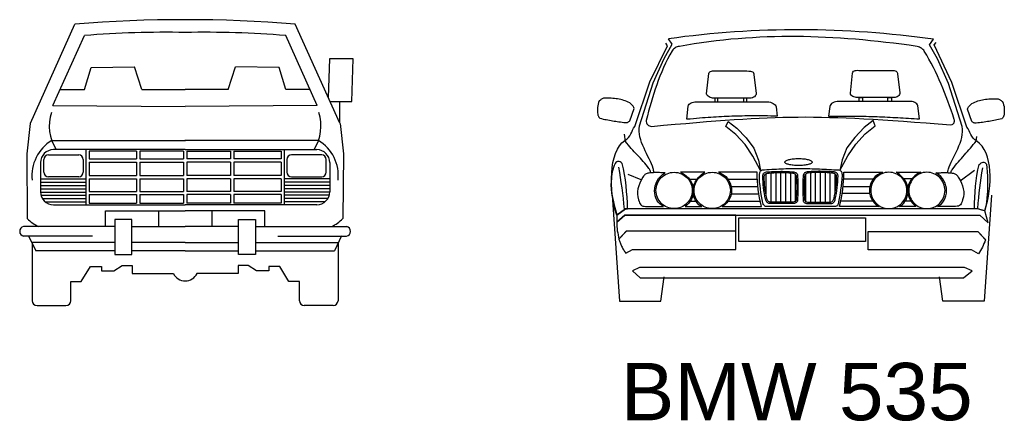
# Model space of a CAD drawing. Header units: millimetres. Extents: x 76.8 to 121.6, y 120.5 to 134.5.
# Tile 4 of 15: x 76.8 to 82, y 130 to 132.1. Entities that reach past the tile are written whole.
import ezdxf

# ---------------------------------------------------------------- set-up
doc = ezdxf.new("R2010")
doc.units = ezdxf.units.MM
doc.layers.add('7', color=7, linetype='Continuous')

msp = doc.modelspace()

# ---------------------------------------------------------------- linework, layer by layer
for p, q in [((76.8941, 131.5781), (77.1266, 132.0948)), ((78.5116, 131.5781), (78.2791, 132.0948)), ((77.0116, 131.6697), (77.1762, 132.0355)), ((78.3941, 131.6697), (78.2295, 132.0355)), ((78.458, 131.9145), (78.4513, 131.712)), ((78.5818, 131.9145), (78.458, 131.9145)), ((78.5752, 131.6915), (78.5818, 131.9145)), ((77.1767, 131.7533), (77.2116, 131.8687)), ((77.2116, 131.8687), (77.4388, 131.8722)), ((77.4772, 131.7533), (77.4388, 131.8722)), ((77.9285, 131.7533), (77.9669, 131.8722)), ((78.1941, 131.8687), (77.9669, 131.8722)), ((78.229, 131.7533), (78.1941, 131.8687)), ((77.0493, 131.7533), (77.1767, 131.7533)), ((77.4772, 131.7533), (77.7029, 131.7533)), ((77.9285, 131.7533), (77.7029, 131.7533)), ((78.3565, 131.7533), (78.229, 131.7533)), ((77.0116, 131.6697), (77.7029, 131.6643)), ((78.3941, 131.6697), (77.7029, 131.6643)), ((78.4605, 131.6915), (78.5752, 131.6915)), ((78.5116, 131.5781), (78.5116, 131.6915)), ((76.8928, 131.5762), (76.875, 131.4167)), ((78.5129, 131.5762), (78.5307, 131.4167)), ((77.0057, 131.4868), (77.7043, 131.4868)), ((78.4, 131.4868), (77.7014, 131.4868)), ((76.875, 131.4167), (76.8777, 131.0786)), ((76.9886, 131.4118), (77.1463, 131.4118)), ((77.7029, 131.4392), (77.0145, 131.4392)), ((77.1841, 131.4392), (77.1841, 131.151)), ((77.4489, 131.4306), (77.2012, 131.4306)), ((77.2012, 131.4306), (77.2012, 131.3911)), ((77.4489, 131.4306), (77.4489, 131.3911)), ((77.6943, 131.4306), (77.466, 131.4306)), ((77.466, 131.4306), (77.466, 131.3911)), ((77.6943, 131.4306), (77.6943, 131.3911)), ((77.7029, 131.4392), (78.3912, 131.4392)), ((77.7114, 131.4306), (77.7114, 131.3911)), ((77.7114, 131.4306), (77.9397, 131.4306)), ((77.9397, 131.4306), (77.9397, 131.3911)), ((77.9568, 131.4306), (77.9568, 131.3911)), ((77.9568, 131.4306), (78.2045, 131.4306)), ((78.2045, 131.4306), (78.2045, 131.3911)), ((78.2216, 131.4392), (78.2216, 131.151)), ((78.4171, 131.4118), (78.2594, 131.4118)), ((78.5307, 131.4167), (78.528, 131.0786)), ((76.9466, 131.3713), (76.9466, 131.2189)), ((76.9646, 131.3219), (76.9646, 131.3878)), ((77.1703, 131.3878), (77.1703, 131.3219)), ((77.2012, 131.3911), (77.4489, 131.3911)), ((77.2012, 131.374), (77.4489, 131.374)), ((77.2012, 131.374), (77.2012, 131.3036)), ((77.4489, 131.374), (77.4489, 131.3036)), ((77.466, 131.3911), (77.6943, 131.3911)), ((77.466, 131.374), (77.6943, 131.374)), ((77.466, 131.374), (77.466, 131.3036)), ((77.6943, 131.374), (77.6943, 131.3036)), ((77.9397, 131.3911), (77.7114, 131.3911)), ((77.9397, 131.374), (77.7114, 131.374)), ((77.7114, 131.374), (77.7114, 131.3036)), ((77.9397, 131.374), (77.9397, 131.3036)), ((78.2045, 131.3911), (77.9568, 131.3911)), ((78.2045, 131.374), (77.9568, 131.374)), ((77.9568, 131.374), (77.9568, 131.3036)), ((78.2045, 131.374), (78.2045, 131.3036)), ((78.2354, 131.3878), (78.2354, 131.3219)), ((78.4411, 131.3219), (78.4411, 131.3878)), ((78.4591, 131.3713), (78.4591, 131.2189)), ((77.1463, 131.298), (76.9886, 131.298)), ((77.2012, 131.3036), (77.4489, 131.3036)), ((77.466, 131.3036), (77.6943, 131.3036)), ((77.9397, 131.3036), (77.7114, 131.3036)), ((78.2045, 131.3036), (77.9568, 131.3036)), ((78.2594, 131.298), (78.4171, 131.298)), ((76.9467, 131.286), (77.1842, 131.286)), ((76.9467, 131.2689), (77.1842, 131.2689)), ((76.9467, 131.2518), (77.1842, 131.2518)), ((77.2012, 131.2865), (77.2012, 131.2213)), ((77.2012, 131.2865), (77.4489, 131.2865)), ((77.4489, 131.2865), (77.4489, 131.2213)), ((77.466, 131.2865), (77.6943, 131.2865)), ((77.466, 131.2865), (77.466, 131.2213)), ((77.6943, 131.2865), (77.6943, 131.2213)), ((77.7114, 131.2865), (77.7114, 131.2213)), ((77.9397, 131.2865), (77.7114, 131.2865)), ((77.9397, 131.2865), (77.9397, 131.2213)), ((78.2045, 131.2865), (77.9568, 131.2865)), ((77.9568, 131.2865), (77.9568, 131.2213)), ((78.2045, 131.2865), (78.2045, 131.2213)), ((78.459, 131.286), (78.2215, 131.286)), ((78.459, 131.2689), (78.2215, 131.2689)), ((78.459, 131.2518), (78.2215, 131.2518)), ((76.9467, 131.2347), (77.1842, 131.2347)), ((76.9467, 131.2176), (77.1842, 131.2176)), ((76.9492, 131.2005), (77.1842, 131.2005)), ((77.2012, 131.2213), (77.4489, 131.2213)), ((77.2012, 131.2042), (77.2012, 131.1596)), ((77.2012, 131.2042), (77.4489, 131.2042)), ((77.4489, 131.2042), (77.4489, 131.1596)), ((77.466, 131.2213), (77.6943, 131.2213)), ((77.466, 131.2042), (77.6943, 131.2042)), ((77.466, 131.2042), (77.466, 131.1596)), ((77.6943, 131.2042), (77.6943, 131.1596)), ((77.9397, 131.2213), (77.7114, 131.2213)), ((77.7114, 131.2042), (77.7114, 131.1596)), ((77.9397, 131.2042), (77.7114, 131.2042)), ((77.9397, 131.2042), (77.9397, 131.1596)), ((78.2045, 131.2213), (77.9568, 131.2213)), ((78.2045, 131.2042), (77.9568, 131.2042)), ((77.9568, 131.2042), (77.9568, 131.1596)), ((78.2045, 131.2042), (78.2045, 131.1596)), ((78.459, 131.2347), (78.2215, 131.2347)), ((78.459, 131.2176), (78.2215, 131.2176)), ((78.4566, 131.2005), (78.2215, 131.2005)), ((76.9567, 131.1833), (77.1842, 131.1833)), ((76.9716, 131.1662), (77.1842, 131.1662)), ((77.0145, 131.151), (77.7029, 131.151)), ((77.2012, 131.1596), (77.4489, 131.1596)), ((77.466, 131.1596), (77.6943, 131.1596)), ((78.3912, 131.151), (77.7029, 131.151)), ((77.9397, 131.1596), (77.7114, 131.1596)), ((78.2045, 131.1596), (77.9568, 131.1596)), ((78.4491, 131.1833), (78.2215, 131.1833)), ((78.4341, 131.1662), (78.2215, 131.1662)), ((77.286, 131.1201), (77.7026, 131.1201)), ((77.286, 131.0372), (77.286, 131.1201)), ((77.5637, 131.1201), (77.5637, 131.0372)), ((78.1197, 131.1201), (77.7032, 131.1201)), ((77.842, 131.1201), (77.842, 131.0372)), ((78.1197, 131.0372), (78.1197, 131.1201)), ((77.4236, 131.0734), (77.3348, 131.0734)), ((77.3348, 131.0734), (77.3348, 130.8909)), ((77.4236, 130.8909), (77.4236, 131.0734)), ((77.9822, 130.8909), (77.9822, 131.0734)), ((77.9822, 131.0734), (78.0709, 131.0734)), ((78.0709, 131.0734), (78.0709, 130.8909)), ((77.3348, 131.0372), (76.8576, 131.0372)), ((77.2182, 130.9872), (76.8582, 130.9872)), ((76.8847, 130.9881), (76.9224, 130.9111)), ((77.4236, 131.0372), (77.7029, 131.0372)), ((77.9822, 131.0372), (77.7029, 131.0372)), ((78.0709, 131.0372), (78.5481, 131.0372)), ((78.1875, 130.9872), (78.5476, 130.9872)), ((78.521, 130.9881), (78.4833, 130.9111)), ((76.9032, 130.9547), (76.9032, 130.6495)), ((77.3348, 130.9542), (76.9038, 130.9542)), ((77.7029, 130.9542), (77.4236, 130.9542)), ((77.7029, 130.9542), (77.9822, 130.9542)), ((78.0709, 130.9542), (78.5019, 130.9542)), ((78.5025, 130.9547), (78.5025, 130.6495)), ((77.3348, 130.9111), (76.9224, 130.9111)), ((77.3348, 130.8909), (77.4236, 130.8909)), ((77.7029, 130.9111), (77.4236, 130.9111)), ((77.7029, 130.9111), (77.9822, 130.9111)), ((78.0709, 130.8909), (77.9822, 130.8909)), ((78.0709, 130.9111), (78.4833, 130.9111)), ((77.3296, 130.8056), (77.3732, 130.8331)), ((77.3732, 130.8331), (77.4259, 130.8331)), ((77.4259, 130.8331), (77.4259, 130.7918)), ((78.0325, 130.8331), (77.9798, 130.8331)), ((77.9798, 130.8331), (77.9798, 130.7918)), ((78.0761, 130.8056), (78.0325, 130.8331)), ((77.16, 130.7505), (77.2081, 130.8285)), ((77.2081, 130.8285), (77.2654, 130.8285)), ((77.2654, 130.8285), (77.2654, 130.8056)), ((77.2654, 130.8056), (77.3296, 130.8056)), ((77.4259, 130.7918), (77.6413, 130.7918)), ((77.9798, 130.7918), (77.7644, 130.7918)), ((78.1403, 130.8056), (78.0761, 130.8056)), ((78.1976, 130.8285), (78.1403, 130.8285)), ((78.1403, 130.8285), (78.1403, 130.8056)), ((78.2457, 130.7505), (78.1976, 130.8285)), ((77.105, 130.7505), (77.16, 130.7505)), ((77.105, 130.6495), (77.105, 130.7505)), ((78.3007, 130.7505), (78.2457, 130.7505)), ((78.3007, 130.6495), (78.3007, 130.7505)), ((76.9284, 130.6243), (77.0798, 130.6243)), ((78.4773, 130.6243), (78.3259, 130.6243))]:
    msp.add_line(p, q)
for centre, radius, start, end in [((77.7029, 125.0886), 7.0299, 85.29798, 94.70202), ((77.6042, 126.7414), 5.3113, 88.9354, 94.6218), ((77.8015, 126.7414), 5.3113, 85.3782, 91.0646), ((77.2174, 131.5629), 0.225, 161.6686, 212.8301), ((78.1883, 131.5629), 0.225, 327.1699, 18.3314), ((77.1163, 131.3028), 0.2147, 121.0033, 186.0964), ((78.2894, 131.3028), 0.2147, 353.9036, 58.9967), ((77.0145, 131.3713), 0.0679, 90, 180), ((76.9886, 131.3878), 0.024, 90, 180), ((77.1463, 131.3878), 0.024, 0, 90), ((78.2594, 131.3878), 0.024, 90, 180), ((78.3912, 131.3713), 0.0679, 0, 90), ((78.4171, 131.3878), 0.024, 0, 90), ((76.9886, 131.3219), 0.024, 180, 270), ((77.1463, 131.3219), 0.024, 270, 0), ((78.2594, 131.3219), 0.024, 180, 270), ((78.4171, 131.3219), 0.024, 270, 0), ((77.0145, 131.2189), 0.0679, 180, 270), ((78.3912, 131.2189), 0.0679, 270, 0), ((77.0376, 131.2439), 0.23, 225.9545, 244.0307), ((78.3681, 131.2439), 0.23, 295.9693, 314.0455), ((76.8634, 131.0122), 0.0256, 102.9629, 258.2571), ((78.5423, 131.0122), 0.0256, 281.7429, 77.0371), ((77.7033, 130.8216), 0.0688, 205.6947, 334.3053), ((76.9284, 130.6495), 0.0251, 180, 270), ((77.0798, 130.6495), 0.0251, 270, 0), ((78.3259, 130.6495), 0.0251, 180, 270), ((78.4773, 130.6495), 0.0251, 270, 0)]:
    msp.add_arc(centre, radius, start, end)
at = {"layer": '7', "linetype": 'Continuous'}
for points in [[(80.1534, 131.3183), (80.1534, 131.3242), (80.153, 131.3297), (80.1523, 131.3352), (80.1506, 131.341), (80.1468, 131.3527), (80.142, 131.3647), (80.1365, 131.3774), (80.13, 131.3908), (80.1231, 131.4042), (80.1162, 131.4183), (80.1094, 131.4324), (80.1025, 131.4468), (80.096, 131.4613), (80.0901, 131.476), (80.0853, 131.4908), (80.0812, 131.5056), (80.0785, 131.5204), (80.0771, 131.5348), (80.0778, 131.5489), (80.0798, 131.563), (80.1506, 131.7881), (80.2073, 131.9163), (80.2499, 131.9901), (80.2303, 132.0187)], [(80.1135, 131.5919), (80.1135, 131.5857), (80.1149, 131.5798), (80.1176, 131.5747), (80.1214, 131.5699), (80.1262, 131.5661), (80.1314, 131.563), (80.1365, 131.5613), (80.142, 131.5606), (80.2049, 131.5664), (80.2647, 131.5716), (80.3217, 131.5767), (80.3764, 131.5812), (80.4286, 131.5857), (80.4788, 131.5895), (80.5269, 131.5932), (80.5736, 131.5963), (80.6186, 131.5994), (80.6623, 131.6018), (80.7049, 131.6042), (80.7465, 131.6059), (80.7877, 131.6073), (80.8282, 131.6087), (80.8685, 131.6094), (80.9087, 131.6097), (80.9489, 131.6101), (80.9897, 131.6097), (81.031, 131.609), (81.0729, 131.608), (81.1155, 131.6066), (81.1595, 131.6053), (81.2049, 131.6032), (81.2519, 131.6008), (81.3007, 131.598), (81.3512, 131.5949), (81.4042, 131.5915), (81.4591, 131.5877), (81.5169, 131.5836), (81.5774, 131.5791), (81.6409, 131.5743), (81.7076, 131.5692), (81.7134, 131.5705), (81.7179, 131.573), (81.7213, 131.5757), (81.7237, 131.5791), (81.7251, 131.5833), (81.7258, 131.5877), (81.7255, 131.5925), (81.7248, 131.5977), (81.7169, 131.6217), (81.7086, 131.6451), (81.7004, 131.6685), (81.6918, 131.6919), (81.6832, 131.7145), (81.6746, 131.7372), (81.6653, 131.7599), (81.6561, 131.7819), (81.6464, 131.8042), (81.6365, 131.8259), (81.6261, 131.8475), (81.6155, 131.8692), (81.6045, 131.8905), (81.5928, 131.9118), (81.5808, 131.9327), (81.5684, 131.9537), (81.565, 131.9585), (81.5612, 131.9626), (81.5574, 131.9664), (81.553, 131.9695), (81.5481, 131.9723), (81.543, 131.9747), (81.5375, 131.9771), (81.5313, 131.9791), (81.4897, 131.985), (81.4488, 131.9905), (81.4079, 131.9953), (81.3674, 132.0001), (81.3272, 132.0046), (81.287, 132.0087), (81.2475, 132.0125), (81.208, 132.0159), (81.1688, 132.019), (81.1296, 132.0217), (81.0908, 132.0241), (81.0519, 132.0262), (81.0135, 132.0279), (80.975, 132.029), (80.9368, 132.03), (80.8987, 132.0303), (80.8606, 132.0303), (80.8224, 132.03), (80.7843, 132.0293), (80.7465, 132.0283), (80.7083, 132.0265), (80.6705, 132.0245), (80.6324, 132.0221), (80.5946, 132.019), (80.5564, 132.0159), (80.5183, 132.0121), (80.4802, 132.0077), (80.442, 132.0028), (80.4035, 131.9977), (80.365, 131.9918), (80.3262, 131.9857), (80.2874, 131.9791), (80.2812, 131.9788), (80.2757, 131.9771), (80.2702, 131.975), (80.2657, 131.9719), (80.2613, 131.9685), (80.2571, 131.9647), (80.2537, 131.9606), (80.2503, 131.9565), (80.2379, 131.9345), (80.2262, 131.9125), (80.2152, 131.8905), (80.2049, 131.8681), (80.1953, 131.8458), (80.186, 131.8235), (80.1774, 131.8011), (80.1692, 131.7784), (80.1613, 131.7558), (80.1537, 131.7328), (80.1468, 131.7097), (80.1396, 131.6864), (80.1331, 131.663), (80.1266, 131.6396), (80.12, 131.6159), (80.1135, 131.5919)], [(79.9599, 131.0967), (80.0053, 131.1307), (80.0166, 131.1307), (80.0156, 131.1606), (80.0138, 131.1908), (80.0118, 131.2211), (80.0087, 131.251), (80.0053, 131.2809), (80.0004, 131.3101), (79.9949, 131.3389), (79.9881, 131.3671), (79.9829, 131.3716), (79.9781, 131.375), (79.9733, 131.3771), (79.9688, 131.3778), (79.9644, 131.3771), (79.9599, 131.375), (79.9558, 131.3716), (79.9517, 131.3671), (79.9465, 131.3565), (79.9424, 131.3455), (79.9389, 131.3345), (79.9362, 131.3235), (79.9341, 131.3118), (79.9324, 131.2994), (79.9317, 131.2867), (79.9314, 131.2733), (79.9297, 131.2541), (79.9303, 131.2334), (79.9331, 131.2118), (79.9372, 131.1891), (79.9424, 131.1661), (79.9482, 131.1427), (79.9544, 131.1194), (79.9599, 131.0967), (79.9523, 131.1207), (79.9462, 131.1462), (79.9406, 131.1733), (79.9365, 131.2015), (79.9338, 131.2304), (79.9321, 131.2596), (79.9321, 131.2884), (79.9334, 131.3173), (79.9362, 131.3451), (79.9403, 131.3716), (79.9462, 131.3967), (79.954, 131.42), (79.9633, 131.441), (79.9743, 131.4592), (79.9874, 131.4743), (80.0025, 131.4864), (80.0128, 131.4943), (80.0211, 131.5029), (80.0279, 131.5121), (80.0334, 131.5218), (80.0382, 131.5314), (80.0427, 131.5413), (80.0479, 131.551), (80.0537, 131.5606), (80.1334, 131.7939), (80.2245, 131.9819), (80.2159, 131.996)], [(81.6908, 131.3187), (81.6908, 131.3242), (81.6914, 131.3283), (81.6925, 131.3328), (81.6945, 131.3383), (81.6983, 131.3499), (81.7031, 131.362), (81.709, 131.3747), (81.7152, 131.3881), (81.722, 131.4015), (81.7292, 131.4156), (81.7361, 131.4297), (81.743, 131.4441), (81.7495, 131.4585), (81.7554, 131.4733), (81.7602, 131.4881), (81.7643, 131.5029), (81.7671, 131.5176), (81.7684, 131.5321), (81.7677, 131.5462), (81.7657, 131.5602), (81.6945, 131.7853), (81.6375, 131.9135), (81.5949, 131.9874), (81.6165, 132.0159)], [(81.8729, 131.1218), (81.8468, 131.1311), (81.8299, 131.1304), (81.831, 131.1603), (81.8323, 131.1895), (81.8341, 131.219), (81.8365, 131.2479), (81.8396, 131.2764), (81.8437, 131.3049), (81.8488, 131.3331), (81.8557, 131.3609), (81.8609, 131.3657), (81.866, 131.3695), (81.8708, 131.3719), (81.8756, 131.3733), (81.8801, 131.373), (81.8846, 131.3716), (81.889, 131.3685), (81.8932, 131.364), (81.8952, 131.3434), (81.8973, 131.3231), (81.8983, 131.3011), (81.899, 131.2757), (81.899, 131.2585), (81.8987, 131.241), (81.8983, 131.2228), (81.8969, 131.2042), (81.8952, 131.185), (81.8928, 131.1647), (81.8894, 131.1438), (81.8846, 131.1218), (81.8921, 131.1455), (81.8987, 131.1702), (81.9038, 131.196), (81.9079, 131.2225), (81.911, 131.2493), (81.9124, 131.2757), (81.9127, 131.3022), (81.9117, 131.3283), (81.909, 131.3534), (81.9045, 131.3774), (81.8987, 131.4001), (81.8911, 131.4214), (81.8818, 131.4403), (81.8705, 131.4572), (81.8574, 131.4716), (81.8423, 131.4833), (81.832, 131.4912), (81.8237, 131.4998), (81.8169, 131.509), (81.8117, 131.5187), (81.8066, 131.5283), (81.8021, 131.5383), (81.7969, 131.5479), (81.7911, 131.5575), (81.7114, 131.7908), (81.6196, 131.9874), (81.631, 131.9987)], [(80.4668, 131.7087), (80.4613, 131.709), (80.4551, 131.7101), (80.4489, 131.7121), (80.443, 131.7145), (80.4379, 131.718), (80.4338, 131.7218), (80.431, 131.7262), (80.43, 131.7314), (80.4413, 131.8365), (80.4437, 131.842), (80.4472, 131.8461), (80.4509, 131.8486), (80.4558, 131.8499), (80.4613, 131.8506), (80.4671, 131.851), (80.4736, 131.8506), (80.4808, 131.8506), (80.6403, 131.8506), (80.6506, 131.8503), (80.6588, 131.8496), (80.665, 131.8482), (80.6695, 131.8461), (80.6726, 131.8434), (80.6746, 131.84), (80.676, 131.8358), (80.6771, 131.831), (80.6884, 131.7341), (80.6887, 131.729), (80.6874, 131.7241), (80.6843, 131.7197), (80.6805, 131.7159), (80.6753, 131.7128), (80.6698, 131.7107), (80.6637, 131.709), (80.6571, 131.7087), (80.4668, 131.7087)], [(81.2183, 131.7118), (81.2128, 131.7121), (81.2066, 131.7132), (81.2004, 131.7152), (81.1946, 131.7176), (81.1894, 131.7211), (81.1853, 131.7248), (81.1825, 131.7293), (81.1815, 131.7345), (81.1928, 131.8396), (81.1952, 131.8451), (81.1987, 131.8492), (81.2025, 131.8516), (81.2073, 131.853), (81.2128, 131.8537), (81.2186, 131.854), (81.2251, 131.8537), (81.2324, 131.8537), (81.3918, 131.8537), (81.4021, 131.8534), (81.4104, 131.8527), (81.4165, 131.8513), (81.421, 131.8492), (81.4241, 131.8465), (81.4262, 131.843), (81.4275, 131.8389), (81.4286, 131.8341), (81.4399, 131.7372), (81.4403, 131.7321), (81.4389, 131.7272), (81.4358, 131.7228), (81.432, 131.719), (81.4269, 131.7159), (81.4213, 131.7138), (81.4152, 131.7121), (81.4086, 131.7118), (81.2183, 131.7118)], [(79.8716, 131.6035), (79.8802, 131.6015), (79.8884, 131.5994), (79.897, 131.5977), (79.9053, 131.596), (79.9135, 131.5943), (79.9218, 131.5929), (79.93, 131.5915), (79.9383, 131.5901), (79.9465, 131.5888), (79.9547, 131.5874), (79.963, 131.5864), (79.9716, 131.585), (79.9798, 131.584), (79.9884, 131.5829), (79.9967, 131.5819), (80.0053, 131.5809), (80.0094, 131.5809), (80.0128, 131.5815), (80.0159, 131.5819), (80.0187, 131.5829), (80.0211, 131.5843), (80.0235, 131.5857), (80.0259, 131.5874), (80.0279, 131.5895), (80.0506, 131.6547), (80.0492, 131.6589), (80.0475, 131.6626), (80.0451, 131.6661), (80.0424, 131.6699), (80.0393, 131.6733), (80.0358, 131.6767), (80.0321, 131.6798), (80.0279, 131.6833), (80.02, 131.6874), (80.0121, 131.6908), (80.0042, 131.6939), (79.9963, 131.6967), (79.9884, 131.6991), (79.9805, 131.7011), (79.9723, 131.7032), (79.9644, 131.7046), (79.9561, 131.7056), (79.9479, 131.7066), (79.9393, 131.7073), (79.9307, 131.708), (79.9221, 131.7084), (79.9128, 131.7087), (79.9039, 131.7087), (79.8943, 131.7087), (79.8901, 131.7077), (79.8864, 131.7059), (79.8833, 131.7046), (79.8802, 131.7025), (79.8774, 131.7008), (79.8747, 131.6987), (79.8719, 131.6963), (79.8688, 131.6943), (79.8651, 131.6857), (79.8623, 131.6771), (79.8602, 131.6685), (79.8592, 131.6599), (79.8589, 131.651), (79.8589, 131.642), (79.8592, 131.6327), (79.8602, 131.6231), (79.8613, 131.62), (79.8623, 131.6173), (79.8637, 131.6145), (79.8651, 131.6121), (79.8664, 131.6097), (79.8678, 131.6077), (79.8695, 131.6056), (79.8716, 131.6035)], [(80.4723, 131.7087), (80.4723, 131.6888), (80.4894, 131.6888), (80.4894, 131.7087), (80.4723, 131.7087)], [(80.6231, 131.7087), (80.6231, 131.6888), (80.6403, 131.6888), (80.6403, 131.7087), (80.6231, 131.7087)], [(81.2451, 131.7114), (81.2451, 131.6915), (81.2275, 131.6915), (81.2275, 131.7114), (81.2451, 131.7114)], [(81.3959, 131.7114), (81.3959, 131.6915), (81.3784, 131.6915), (81.3784, 131.7114), (81.3959, 131.7114)], [(80.3269, 131.598), (80.3327, 131.6657), (80.3348, 131.6716), (80.3382, 131.6767), (80.3431, 131.6805), (80.3485, 131.6836), (80.3551, 131.686), (80.3619, 131.6877), (80.3688, 131.6884), (80.3753, 131.6888), (80.7454, 131.6888), (80.7547, 131.6884), (80.7633, 131.6867), (80.7712, 131.6843), (80.7781, 131.6812), (80.7839, 131.6774), (80.7887, 131.6729), (80.7918, 131.6681), (80.7939, 131.663), (80.7994, 131.6145), (80.7819, 131.6149), (80.765, 131.6149), (80.7489, 131.6152), (80.7327, 131.6152), (80.7169, 131.6156), (80.7018, 131.6156), (80.687, 131.6156), (80.6722, 131.6156), (80.6578, 131.6156), (80.6437, 131.6156), (80.6296, 131.6152), (80.6159, 131.6149), (80.6025, 131.6149), (80.5887, 131.6145), (80.5753, 131.6142), (80.5619, 131.6135), (80.5485, 131.6132), (80.5351, 131.6125), (80.5217, 131.6121), (80.508, 131.6114), (80.4942, 131.6108), (80.4805, 131.6097), (80.4664, 131.609), (80.4523, 131.608), (80.4379, 131.607), (80.4231, 131.6059), (80.408, 131.6049), (80.3925, 131.6035), (80.3767, 131.6022), (80.3606, 131.6011), (80.3441, 131.5994), (80.3269, 131.598)], [(81.5437, 131.6004), (81.5347, 131.6681), (81.5327, 131.674), (81.5293, 131.6791), (81.5244, 131.6829), (81.5189, 131.686), (81.5124, 131.6884), (81.5055, 131.6901), (81.4987, 131.6908), (81.4921, 131.6912), (81.122, 131.6912), (81.1128, 131.6908), (81.1042, 131.6891), (81.0963, 131.6867), (81.0894, 131.6836), (81.0836, 131.6798), (81.0787, 131.6754), (81.0757, 131.6705), (81.0736, 131.6654), (81.0671, 131.6142), (81.0856, 131.6145), (81.1035, 131.6145), (81.121, 131.6149), (81.1382, 131.6149), (81.155, 131.6149), (81.1715, 131.6149), (81.1877, 131.6149), (81.2035, 131.6145), (81.219, 131.6142), (81.2341, 131.6142), (81.2492, 131.6139), (81.264, 131.6135), (81.2784, 131.6132), (81.2928, 131.6128), (81.3069, 131.6121), (81.321, 131.6118), (81.3348, 131.6111), (81.3489, 131.6108), (81.3626, 131.6101), (81.376, 131.6094), (81.3897, 131.6087), (81.4035, 131.608), (81.4169, 131.6073), (81.4306, 131.6066), (81.4444, 131.6059), (81.4581, 131.6053), (81.4722, 131.6046), (81.486, 131.6035), (81.5004, 131.6029), (81.5145, 131.6022), (81.5289, 131.6011), (81.5437, 131.6004)], [(81.9736, 131.6004), (81.965, 131.5984), (81.9567, 131.5963), (81.9481, 131.5946), (81.9399, 131.5929), (81.9313, 131.5912), (81.9231, 131.5898), (81.9148, 131.5884), (81.9066, 131.587), (81.8983, 131.5857), (81.8901, 131.5843), (81.8818, 131.5833), (81.8732, 131.5819), (81.865, 131.5809), (81.8564, 131.5798), (81.8481, 131.5788), (81.8396, 131.5778), (81.8354, 131.5778), (81.832, 131.5785), (81.8289, 131.5788), (81.8261, 131.5798), (81.8237, 131.5812), (81.8213, 131.5826), (81.8189, 131.5843), (81.8169, 131.5864), (81.7942, 131.6516), (81.7956, 131.6558), (81.7973, 131.6595), (81.7997, 131.663), (81.8024, 131.6668), (81.8055, 131.6702), (81.809, 131.6736), (81.8127, 131.6767), (81.8169, 131.6802), (81.8248, 131.6843), (81.8327, 131.6877), (81.8406, 131.6908), (81.8485, 131.6936), (81.8564, 131.696), (81.8643, 131.698), (81.8725, 131.7001), (81.8804, 131.7015), (81.8887, 131.7025), (81.8969, 131.7035), (81.9055, 131.7042), (81.9141, 131.7049), (81.9227, 131.7053), (81.932, 131.7056), (81.9409, 131.7056), (81.9506, 131.7056), (81.9547, 131.7046), (81.9584, 131.7028), (81.9615, 131.7015), (81.9646, 131.6994), (81.9674, 131.6977), (81.9705, 131.6956), (81.9736, 131.6932), (81.9767, 131.6912), (81.9804, 131.6826), (81.9832, 131.674), (81.9853, 131.6654), (81.9863, 131.6568), (81.9866, 131.6479), (81.9866, 131.6389), (81.9863, 131.6297), (81.9853, 131.62), (81.9842, 131.6169), (81.9832, 131.6142), (81.9818, 131.6114), (81.9804, 131.609), (81.9791, 131.6066), (81.9774, 131.6046), (81.9756, 131.6025), (81.9736, 131.6004)], [(80.542, 131.5864), (80.5881, 131.5513), (80.6365, 131.5005), (80.6771, 131.4465), (80.7011, 131.3843), (80.7118, 131.3307), (80.6716, 131.406), (80.6314, 131.4654), (80.5826, 131.5193), (80.531, 131.5596), (80.542, 131.5864)], [(81.3004, 131.5915), (81.2537, 131.5558), (81.2042, 131.5035), (81.1629, 131.4486), (81.1382, 131.3853), (81.1272, 131.3304), (81.1684, 131.4073), (81.2097, 131.4678), (81.2592, 131.5228), (81.3111, 131.564), (81.3004, 131.5915)], [(80.1365, 131.3183), (80.1362, 131.3249), (80.1345, 131.331), (80.1321, 131.3365), (80.1283, 131.3414), (80.1211, 131.351), (80.1138, 131.3599), (80.1063, 131.3688), (80.0987, 131.3778), (80.0912, 131.3864), (80.0833, 131.395), (80.0754, 131.4032), (80.0675, 131.4118), (80.0595, 131.42), (80.0516, 131.4283), (80.0437, 131.4369), (80.0358, 131.4455), (80.0283, 131.4544), (80.0211, 131.4633), (80.0135, 131.4723), (80.0066, 131.4819), (79.9998, 131.5204)], [(81.7079, 131.3187), (81.7086, 131.3245), (81.7107, 131.3297), (81.7134, 131.3341), (81.7172, 131.3386), (81.7244, 131.3482), (81.7316, 131.3575), (81.7392, 131.3668), (81.7468, 131.3757), (81.7543, 131.3846), (81.7622, 131.3936), (81.7701, 131.4025), (81.778, 131.4114), (81.7859, 131.4204), (81.7939, 131.4293), (81.8018, 131.4382), (81.8097, 131.4472), (81.8172, 131.4561), (81.8244, 131.4654), (81.832, 131.4747), (81.8389, 131.4843), (81.843, 131.5077)], [(80.9107, 131.3926), (80.9179, 131.3926), (80.9252, 131.3922), (80.932, 131.3919), (80.9386, 131.3912), (80.9447, 131.3905), (80.9506, 131.3895), (80.9561, 131.3884), (80.9612, 131.387), (80.9657, 131.386), (80.9698, 131.3846), (80.9736, 131.3829), (80.9767, 131.3816), (80.9791, 131.3798), (80.9808, 131.3781), (80.9818, 131.3761), (80.9822, 131.3743), (80.9818, 131.3726), (80.9808, 131.3706), (80.9791, 131.3688), (80.9767, 131.3671), (80.9736, 131.3657), (80.9698, 131.364), (80.9657, 131.3627), (80.9612, 131.3616), (80.9561, 131.3602), (80.9506, 131.3592), (80.9447, 131.3582), (80.9386, 131.3575), (80.932, 131.3568), (80.9252, 131.3565), (80.9179, 131.3561), (80.9107, 131.3561), (80.9035, 131.3561), (80.8963, 131.3565), (80.8894, 131.3568), (80.8829, 131.3575), (80.8767, 131.3582), (80.8709, 131.3592), (80.8654, 131.3602), (80.8602, 131.3616), (80.8557, 131.3627), (80.8516, 131.364), (80.8478, 131.3657), (80.8447, 131.3671), (80.8423, 131.3688), (80.8406, 131.3706), (80.8396, 131.3726), (80.8393, 131.3743), (80.8396, 131.3761), (80.8406, 131.3781), (80.8423, 131.3798), (80.8447, 131.3816), (80.8478, 131.3829), (80.8516, 131.3846), (80.8557, 131.386), (80.8602, 131.387), (80.8654, 131.3884), (80.8709, 131.3895), (80.8767, 131.3905), (80.8829, 131.3912), (80.8894, 131.3919), (80.8963, 131.3922), (80.9035, 131.3926), (80.9107, 131.3926)], [(79.9998, 131.128), (79.9974, 131.1565), (79.9946, 131.1847), (79.9915, 131.2121), (79.9877, 131.2396), (79.9839, 131.2668), (79.9798, 131.2936), (79.9757, 131.3204), (79.9716, 131.3472)], [(80.0881, 131.2812), (80.0197, 131.3097)], [(80.2132, 131.3183), (80.2073, 131.3183), (80.2015, 131.3183), (80.1956, 131.3187), (80.1898, 131.3187), (80.1839, 131.319), (80.1781, 131.319), (80.1726, 131.319), (80.1668, 131.319), (80.1609, 131.319), (80.1554, 131.319), (80.1499, 131.3187), (80.1441, 131.3183), (80.1386, 131.318), (80.1331, 131.3173), (80.1279, 131.3166), (80.1224, 131.3156), (80.1183, 131.3145), (80.1145, 131.3128), (80.1107, 131.3111), (80.1077, 131.309), (80.1046, 131.3063), (80.1015, 131.3032), (80.0991, 131.2998), (80.0967, 131.296), (80.0877, 131.2795), (80.0805, 131.264), (80.0747, 131.2493), (80.0705, 131.2352), (80.0681, 131.2211), (80.0681, 131.2066), (80.0699, 131.1919), (80.074, 131.1764), (80.0771, 131.1685), (80.0798, 131.1616), (80.0826, 131.1558), (80.086, 131.151), (80.0901, 131.1472), (80.0956, 131.1445), (80.1025, 131.1431), (80.1111, 131.1424), (80.2046, 131.1424), (80.1939, 131.1486), (80.1846, 131.1561), (80.1767, 131.1654), (80.1702, 131.1757), (80.1647, 131.1867), (80.1609, 131.1987), (80.1585, 131.2111), (80.1578, 131.2242), (80.1585, 131.2372), (80.1609, 131.2503), (80.1654, 131.2633), (80.1712, 131.2757), (80.1788, 131.2877), (80.1884, 131.2991), (80.1998, 131.3094), (80.2132, 131.3183)], [(80.2599, 131.3211), (80.2695, 131.3207), (80.2788, 131.319), (80.2881, 131.317), (80.2967, 131.3135), (80.3049, 131.3097), (80.3128, 131.3049), (80.32, 131.2994), (80.3269, 131.2932), (80.3331, 131.2864), (80.3382, 131.2791), (80.3431, 131.2712), (80.3472, 131.263), (80.3503, 131.2544), (80.3527, 131.2455), (80.3544, 131.2359), (80.3547, 131.2262), (80.3544, 131.2166), (80.3527, 131.207), (80.3503, 131.1981), (80.3472, 131.1891), (80.3431, 131.1809), (80.3382, 131.173), (80.3331, 131.1658), (80.3269, 131.1589), (80.32, 131.1527), (80.3128, 131.1472), (80.3049, 131.1424), (80.2967, 131.1386), (80.2881, 131.1352), (80.2788, 131.1331), (80.2695, 131.1314), (80.2599, 131.1311), (80.2503, 131.1314), (80.241, 131.1331), (80.2317, 131.1352), (80.2231, 131.1386), (80.2149, 131.1424), (80.207, 131.1472), (80.1998, 131.1527), (80.1929, 131.1589), (80.1867, 131.1658), (80.1812, 131.173), (80.1764, 131.1809), (80.1726, 131.1891), (80.1692, 131.1981), (80.1671, 131.207), (80.1654, 131.2166), (80.165, 131.2262), (80.1654, 131.2359), (80.1671, 131.2455), (80.1692, 131.2544), (80.1726, 131.263), (80.1764, 131.2712), (80.1812, 131.2791), (80.1867, 131.2864), (80.1929, 131.2932), (80.1998, 131.2994), (80.207, 131.3049), (80.2149, 131.3097), (80.2231, 131.3135), (80.2317, 131.317), (80.241, 131.319), (80.2503, 131.3207), (80.2599, 131.3211)], [(80.4211, 131.3214), (80.2932, 131.3214), (80.3097, 131.3121), (80.3235, 131.3022), (80.3351, 131.2912), (80.3444, 131.2798), (80.3516, 131.2675), (80.3568, 131.2551), (80.3602, 131.2424), (80.3616, 131.2297), (80.3613, 131.2169), (80.3592, 131.2042), (80.3558, 131.1922), (80.3506, 131.1805), (80.3444, 131.1695), (80.3369, 131.1596), (80.3283, 131.1503), (80.3186, 131.1424), (80.4042, 131.1424), (80.3967, 131.1462), (80.3894, 131.1517), (80.3822, 131.1589), (80.3757, 131.1675), (80.3699, 131.1774), (80.365, 131.1888), (80.3616, 131.2008), (80.3592, 131.2139), (80.3588, 131.2273), (80.3602, 131.241), (80.3637, 131.2551), (80.3695, 131.2692), (80.3781, 131.2829), (80.3894, 131.2963), (80.4035, 131.3094), (80.4211, 131.3214)], [(80.4592, 131.3211), (80.4688, 131.3207), (80.4781, 131.319), (80.4874, 131.317), (80.496, 131.3135), (80.5042, 131.3097), (80.5121, 131.3049), (80.5193, 131.2994), (80.5262, 131.2932), (80.5324, 131.2864), (80.5375, 131.2791), (80.5423, 131.2712), (80.5465, 131.263), (80.5496, 131.2544), (80.552, 131.2455), (80.5537, 131.2359), (80.554, 131.2262), (80.5537, 131.2166), (80.552, 131.207), (80.5496, 131.1981), (80.5465, 131.1891), (80.5423, 131.1809), (80.5375, 131.173), (80.5324, 131.1658), (80.5262, 131.1589), (80.5193, 131.1527), (80.5121, 131.1472), (80.5042, 131.1424), (80.496, 131.1386), (80.4874, 131.1352), (80.4781, 131.1331), (80.4688, 131.1314), (80.4592, 131.1311), (80.4496, 131.1314), (80.4403, 131.1331), (80.431, 131.1352), (80.4224, 131.1386), (80.4142, 131.1424), (80.4063, 131.1472), (80.3991, 131.1527), (80.3922, 131.1589), (80.386, 131.1658), (80.3805, 131.173), (80.3757, 131.1809), (80.3719, 131.1891), (80.3685, 131.1981), (80.3664, 131.207), (80.3647, 131.2166), (80.3644, 131.2262), (80.3647, 131.2359), (80.3664, 131.2455), (80.3685, 131.2544), (80.3719, 131.263), (80.3757, 131.2712), (80.3805, 131.2791), (80.386, 131.2864), (80.3922, 131.2932), (80.3991, 131.2994), (80.4063, 131.3049), (80.4142, 131.3097), (80.4224, 131.3135), (80.431, 131.317), (80.4403, 131.319), (80.4496, 131.3207), (80.4592, 131.3211)], [(80.5121, 131.1424), (80.7169, 131.1424), (80.7118, 131.1647), (80.7073, 131.1867), (80.7035, 131.2087), (80.7001, 131.2307), (80.6977, 131.253), (80.6956, 131.2754), (80.6946, 131.2981), (80.6942, 131.3214), (80.4925, 131.3214), (80.5066, 131.3152), (80.519, 131.3073), (80.53, 131.2981), (80.5393, 131.2877), (80.5468, 131.2764), (80.553, 131.264), (80.5571, 131.2513), (80.5595, 131.2383), (80.5602, 131.2249), (80.5592, 131.2115), (80.5561, 131.1984), (80.5513, 131.1854), (80.5444, 131.1733), (80.5358, 131.162), (80.5248, 131.1517), (80.5121, 131.1424)], [(80.7059, 131.3073), (80.707, 131.3125), (80.708, 131.3166), (80.709, 131.3204), (80.71, 131.3235), (80.7118, 131.3262), (80.7138, 131.3286), (80.7169, 131.331), (80.7207, 131.3331), (80.7331, 131.3341), (80.7454, 131.3352), (80.7578, 131.3358), (80.7702, 131.3369), (80.7829, 131.3376), (80.7953, 131.3379), (80.8076, 131.3386), (80.82, 131.3389), (80.8324, 131.3396), (80.8447, 131.34), (80.8571, 131.34), (80.8698, 131.3403), (80.8822, 131.3407), (80.8946, 131.3407), (80.9069, 131.3407), (80.9197, 131.3407), (80.932, 131.3403), (80.9444, 131.3403), (80.9571, 131.34), (80.9695, 131.34), (80.9822, 131.3396), (80.9946, 131.3393), (81.0069, 131.3389), (81.0196, 131.3383), (81.0324, 131.3379), (81.0447, 131.3372), (81.0574, 131.3365), (81.0702, 131.3362), (81.0825, 131.3355), (81.0952, 131.3345), (81.108, 131.3338), (81.1207, 131.3331), (81.1258, 131.3317), (81.1296, 131.3293), (81.1327, 131.3266), (81.1351, 131.3231), (81.1365, 131.319), (81.1375, 131.3145), (81.1382, 131.3097), (81.1382, 131.3046), (81.1368, 131.2853), (81.1351, 131.2668), (81.1327, 131.2479), (81.1303, 131.2297), (81.1276, 131.2111), (81.1245, 131.1929), (81.121, 131.1747), (81.1179, 131.1565), (81.1169, 131.1534), (81.1155, 131.1506), (81.1141, 131.1482), (81.1121, 131.1462), (81.11, 131.1445), (81.1073, 131.1434), (81.1042, 131.1427), (81.1001, 131.1424), (80.7413, 131.1424), (80.7382, 131.1427), (80.7351, 131.1438), (80.7327, 131.1455), (80.7303, 131.1475), (80.7283, 131.1503), (80.7265, 131.1531), (80.7248, 131.1561), (80.7238, 131.1592), (80.7204, 131.1781), (80.7173, 131.1967), (80.7142, 131.2152), (80.7114, 131.2334), (80.7094, 131.2513), (80.7073, 131.2699), (80.7063, 131.2884), (80.7059, 131.3073)], [(80.7238, 131.3032), (80.7241, 131.3063), (80.7248, 131.3094), (80.7262, 131.3121), (80.7283, 131.3152), (80.731, 131.3176), (80.7345, 131.3197), (80.7386, 131.3214), (80.7434, 131.3228), (80.7523, 131.3235), (80.7609, 131.3238), (80.7692, 131.3242), (80.7774, 131.3249), (80.7853, 131.3252), (80.7932, 131.3255), (80.8011, 131.3259), (80.8094, 131.3259), (80.8176, 131.3262), (80.8259, 131.3262), (80.8348, 131.3259), (80.8437, 131.3255), (80.8533, 131.3252), (80.8637, 131.3245), (80.8743, 131.3238), (80.8856, 131.3228), (80.8898, 131.3218), (80.8932, 131.3204), (80.8963, 131.319), (80.899, 131.3176), (80.9011, 131.3152), (80.9032, 131.3128), (80.9045, 131.3097), (80.9059, 131.3059), (80.9073, 131.2733), (80.9076, 131.242), (80.9073, 131.2108), (80.9059, 131.1781), (80.9059, 131.174), (80.9052, 131.1706), (80.9042, 131.1675), (80.9025, 131.1647), (80.9004, 131.1627), (80.8973, 131.1609), (80.8935, 131.1592), (80.8887, 131.1582), (80.7606, 131.1582), (80.7557, 131.1586), (80.7516, 131.1603), (80.7479, 131.1623), (80.7451, 131.1654), (80.7427, 131.1689), (80.7406, 131.1726), (80.7389, 131.1768), (80.7379, 131.1809), (80.7348, 131.196), (80.732, 131.2108), (80.7296, 131.2259), (80.7276, 131.241), (80.7258, 131.2561), (80.7248, 131.2716), (80.7241, 131.2874), (80.7238, 131.3032)], [(80.7314, 131.2987), (80.7317, 131.3015), (80.7324, 131.3042), (80.7334, 131.307), (80.7355, 131.3094), (80.7379, 131.3118), (80.741, 131.3139), (80.7451, 131.3152), (80.7496, 131.3166), (80.7578, 131.317), (80.7657, 131.3176), (80.7733, 131.318), (80.7808, 131.3187), (80.788, 131.319), (80.7956, 131.3193), (80.8028, 131.3193), (80.8104, 131.3197), (80.8179, 131.3197), (80.8255, 131.3197), (80.8338, 131.3197), (80.842, 131.3193), (80.8509, 131.319), (80.8602, 131.3183), (80.8702, 131.3176), (80.8805, 131.3166), (80.8843, 131.3156), (80.8877, 131.3145), (80.8905, 131.3132), (80.8929, 131.3118), (80.8949, 131.3097), (80.8966, 131.3077), (80.898, 131.3046), (80.899, 131.3011), (80.9008, 131.2709), (80.9011, 131.2424), (80.9008, 131.2135), (80.899, 131.1833), (80.899, 131.1795), (80.8984, 131.1764), (80.8977, 131.1733), (80.8963, 131.1709), (80.8942, 131.1689), (80.8915, 131.1671), (80.8877, 131.1658), (80.8832, 131.1647), (80.765, 131.1647), (80.7606, 131.1651), (80.7568, 131.1665), (80.7537, 131.1685), (80.7509, 131.1713), (80.7485, 131.1747), (80.7468, 131.1781), (80.7451, 131.1819), (80.7441, 131.1857), (80.7413, 131.1994), (80.7389, 131.2132), (80.7365, 131.2273), (80.7348, 131.2413), (80.7334, 131.2554), (80.7324, 131.2695), (80.7317, 131.284), (80.7314, 131.2987)], [(80.7399, 131.3128), (80.7399, 131.2077)], [(80.7654, 131.3159), (80.7654, 131.1682)], [(80.7911, 131.3187), (80.7911, 131.1651)], [(80.8166, 131.3187), (80.8166, 131.1651)], [(80.8423, 131.3187), (80.8423, 131.1651)], [(80.8681, 131.3159), (80.8681, 131.1651)], [(80.8935, 131.3101), (80.8935, 131.1706)], [(81.1172, 131.3032), (81.1169, 131.3063), (81.1162, 131.3094), (81.1145, 131.3121), (81.1124, 131.3152), (81.1097, 131.3176), (81.1062, 131.3197), (81.1021, 131.3214), (81.0973, 131.3228), (81.0884, 131.3235), (81.0798, 131.3238), (81.0715, 131.3242), (81.0633, 131.3249), (81.0554, 131.3252), (81.0475, 131.3255), (81.0396, 131.3259), (81.0313, 131.3259), (81.0231, 131.3262), (81.0148, 131.3262), (81.0059, 131.3259), (80.997, 131.3255), (80.9873, 131.3252), (80.977, 131.3245), (80.9664, 131.3238), (80.955, 131.3228), (80.9509, 131.3218), (80.9475, 131.3204), (80.9444, 131.319), (80.9417, 131.3176), (80.9396, 131.3152), (80.9375, 131.3128), (80.9362, 131.3097), (80.9348, 131.3059), (80.9334, 131.2733), (80.9331, 131.242), (80.9334, 131.2108), (80.9348, 131.1781), (80.9348, 131.174), (80.9355, 131.1706), (80.9365, 131.1675), (80.9382, 131.1647), (80.9403, 131.1627), (80.9434, 131.1609), (80.9471, 131.1592), (80.9519, 131.1582), (81.0801, 131.1582), (81.0849, 131.1586), (81.0891, 131.1603), (81.0928, 131.1623), (81.0956, 131.1654), (81.098, 131.1689), (81.1001, 131.1726), (81.1018, 131.1768), (81.1028, 131.1809), (81.1059, 131.196), (81.1086, 131.2108), (81.1111, 131.2259), (81.1131, 131.241), (81.1148, 131.2561), (81.1162, 131.2716), (81.1169, 131.2874), (81.1172, 131.3032)], [(81.1097, 131.2987), (81.1093, 131.3015), (81.1086, 131.3042), (81.1073, 131.307), (81.1055, 131.3094), (81.1028, 131.3118), (81.0997, 131.3139), (81.0959, 131.3152), (81.0911, 131.3166), (81.0829, 131.317), (81.075, 131.3176), (81.0674, 131.318), (81.0599, 131.3187), (81.0526, 131.319), (81.0451, 131.3193), (81.0379, 131.3193), (81.0303, 131.3197), (81.0227, 131.3197), (81.0152, 131.3197), (81.0069, 131.3197), (80.9987, 131.3193), (80.9897, 131.319), (80.9805, 131.3183), (80.9705, 131.3176), (80.9602, 131.3166), (80.9564, 131.3156), (80.953, 131.3145), (80.9502, 131.3132), (80.9478, 131.3118), (80.9458, 131.3097), (80.9441, 131.3077), (80.9427, 131.3046), (80.9417, 131.3011), (80.9403, 131.2709), (80.9396, 131.2424), (80.9403, 131.2135), (80.9417, 131.1833), (80.9417, 131.1795), (80.9423, 131.1764), (80.943, 131.1733), (80.9444, 131.1709), (80.9465, 131.1689), (80.9492, 131.1671), (80.953, 131.1658), (80.9575, 131.1647), (81.0757, 131.1647), (81.0801, 131.1651), (81.0839, 131.1665), (81.087, 131.1685), (81.0897, 131.1713), (81.0921, 131.1747), (81.0939, 131.1781), (81.0956, 131.1819), (81.0966, 131.1857), (81.0994, 131.1994), (81.1021, 131.2132), (81.1042, 131.2273), (81.1062, 131.2413), (81.1076, 131.2554), (81.1086, 131.2695), (81.1093, 131.284), (81.1097, 131.2987)], [(80.9471, 131.3101), (80.9471, 131.1706)], [(80.9729, 131.3159), (80.9729, 131.1651)], [(80.9983, 131.3187), (80.9983, 131.1651)], [(81.0238, 131.3187), (81.0238, 131.1651)], [(81.0495, 131.3187), (81.0495, 131.1651)], [(81.075, 131.3159), (81.075, 131.1682)], [(81.1007, 131.3128), (81.1007, 131.2077)], [(81.3299, 131.1424), (81.1248, 131.1424), (81.1299, 131.1647), (81.1344, 131.1867), (81.1382, 131.2087), (81.1416, 131.2307), (81.144, 131.253), (81.1461, 131.2754), (81.1471, 131.2981), (81.1475, 131.3214), (81.3499, 131.3214), (81.3358, 131.3152), (81.3231, 131.3073), (81.3121, 131.2981), (81.3028, 131.2877), (81.2949, 131.2764), (81.289, 131.264), (81.2846, 131.2513), (81.2822, 131.2383), (81.2815, 131.2249), (81.2825, 131.2115), (81.2856, 131.1984), (81.2904, 131.1854), (81.2973, 131.1733), (81.3062, 131.162), (81.3172, 131.1517), (81.3299, 131.1424)], [(81.3829, 131.3211), (81.3732, 131.3207), (81.364, 131.319), (81.3547, 131.317), (81.3461, 131.3135), (81.3378, 131.3097), (81.3299, 131.3049), (81.3227, 131.2994), (81.3159, 131.2932), (81.3097, 131.2864), (81.3045, 131.2791), (81.2997, 131.2712), (81.2956, 131.263), (81.2925, 131.2544), (81.2901, 131.2455), (81.2884, 131.2359), (81.288, 131.2262), (81.2884, 131.2166), (81.2901, 131.207), (81.2925, 131.1981), (81.2956, 131.1891), (81.2997, 131.1809), (81.3045, 131.173), (81.3097, 131.1658), (81.3159, 131.1589), (81.3227, 131.1527), (81.3299, 131.1472), (81.3378, 131.1424), (81.3461, 131.1386), (81.3547, 131.1352), (81.364, 131.1331), (81.3732, 131.1314), (81.3829, 131.1311), (81.3925, 131.1314), (81.4021, 131.1331), (81.411, 131.1352), (81.4196, 131.1386), (81.4279, 131.1424), (81.4358, 131.1472), (81.443, 131.1527), (81.4499, 131.1589), (81.4561, 131.1658), (81.4616, 131.173), (81.4664, 131.1809), (81.4701, 131.1891), (81.4736, 131.1981), (81.4756, 131.207), (81.4774, 131.2166), (81.4777, 131.2262), (81.4774, 131.2359), (81.4756, 131.2455), (81.4736, 131.2544), (81.4701, 131.263), (81.4664, 131.2712), (81.4616, 131.2791), (81.4561, 131.2864), (81.4499, 131.2932), (81.443, 131.2994), (81.4358, 131.3049), (81.4279, 131.3097), (81.4196, 131.3135), (81.411, 131.317), (81.4021, 131.319), (81.3925, 131.3207), (81.3829, 131.3211)], [(81.4213, 131.3214), (81.5495, 131.3214), (81.533, 131.3121), (81.5193, 131.3022), (81.5076, 131.2912), (81.4983, 131.2798), (81.4911, 131.2675), (81.486, 131.2551), (81.4825, 131.2424), (81.4811, 131.2297), (81.4815, 131.2169), (81.4835, 131.2042), (81.487, 131.1922), (81.4921, 131.1805), (81.4983, 131.1695), (81.5059, 131.1596), (81.5145, 131.1503), (81.5241, 131.1424), (81.4385, 131.1424), (81.4461, 131.1462), (81.4533, 131.1517), (81.4605, 131.1589), (81.4671, 131.1675), (81.4729, 131.1774), (81.4777, 131.1888), (81.4811, 131.2008), (81.4835, 131.2139), (81.4839, 131.2273), (81.4825, 131.241), (81.4787, 131.2551), (81.4729, 131.2692), (81.4647, 131.2829), (81.4533, 131.2963), (81.4389, 131.3094), (81.4213, 131.3214)], [(81.5818, 131.3211), (81.5722, 131.3207), (81.5629, 131.319), (81.5537, 131.317), (81.5451, 131.3135), (81.5368, 131.3097), (81.5289, 131.3049), (81.5217, 131.2994), (81.5148, 131.2932), (81.5086, 131.2864), (81.5035, 131.2791), (81.4987, 131.2712), (81.4945, 131.263), (81.4915, 131.2544), (81.489, 131.2455), (81.4873, 131.2359), (81.487, 131.2262), (81.4873, 131.2166), (81.489, 131.207), (81.4915, 131.1981), (81.4945, 131.1891), (81.4987, 131.1809), (81.5035, 131.173), (81.5086, 131.1658), (81.5148, 131.1589), (81.5217, 131.1527), (81.5289, 131.1472), (81.5368, 131.1424), (81.5451, 131.1386), (81.5537, 131.1352), (81.5629, 131.1331), (81.5722, 131.1314), (81.5818, 131.1311), (81.5914, 131.1314), (81.6011, 131.1331), (81.61, 131.1352), (81.6186, 131.1386), (81.6268, 131.1424), (81.6348, 131.1472), (81.642, 131.1527), (81.6488, 131.1589), (81.655, 131.1658), (81.6605, 131.173), (81.6653, 131.1809), (81.6691, 131.1891), (81.6725, 131.1981), (81.6746, 131.207), (81.6763, 131.2166), (81.6767, 131.2262), (81.6763, 131.2359), (81.6746, 131.2455), (81.6725, 131.2544), (81.6691, 131.263), (81.6653, 131.2712), (81.6605, 131.2791), (81.655, 131.2864), (81.6488, 131.2932), (81.642, 131.2994), (81.6348, 131.3049), (81.6268, 131.3097), (81.6186, 131.3135), (81.61, 131.317), (81.6011, 131.319), (81.5914, 131.3207), (81.5818, 131.3211)], [(81.6289, 131.3183), (81.6348, 131.3183), (81.6406, 131.3183), (81.6464, 131.3187), (81.6523, 131.3187), (81.6581, 131.319), (81.664, 131.319), (81.6698, 131.319), (81.6756, 131.319), (81.6815, 131.319), (81.687, 131.319), (81.6928, 131.3187), (81.6983, 131.3183), (81.7038, 131.318), (81.7093, 131.3173), (81.7148, 131.3166), (81.7203, 131.3156), (81.7244, 131.3145), (81.7282, 131.3128), (81.732, 131.3111), (81.7354, 131.309), (81.7385, 131.3063), (81.7413, 131.3032), (81.7437, 131.2998), (81.7461, 131.296), (81.755, 131.2795), (81.7622, 131.264), (81.7681, 131.2493), (81.7722, 131.2352), (81.7746, 131.2211), (81.7746, 131.2066), (81.7729, 131.1919), (81.7688, 131.1764), (81.7657, 131.1685), (81.7629, 131.1616), (81.7602, 131.1558), (81.7567, 131.151), (81.7526, 131.1472), (81.7471, 131.1445), (81.7402, 131.1431), (81.7316, 131.1424), (81.6375, 131.1424), (81.6482, 131.1486), (81.6574, 131.1561), (81.6657, 131.1654), (81.6725, 131.1757), (81.6777, 131.1867), (81.6815, 131.1987), (81.6839, 131.2111), (81.6849, 131.2242), (81.6839, 131.2372), (81.6815, 131.2503), (81.6774, 131.2633), (81.6712, 131.2757), (81.6636, 131.2877), (81.654, 131.2991), (81.6423, 131.3094), (81.6289, 131.3183)], [(81.7564, 131.2757), (81.8306, 131.3328)], [(81.8475, 131.1311), (81.8499, 131.1592), (81.8526, 131.1867), (81.8554, 131.2135), (81.8588, 131.2396), (81.8622, 131.2654), (81.8657, 131.2915), (81.8698, 131.3176), (81.8739, 131.3441)], [(80.3413, 131.2846), (80.3784, 131.2846)], [(80.5434, 131.2843), (80.6946, 131.2843)], [(80.5602, 131.2475), (80.697, 131.2475)], [(81.2832, 131.2448), (81.144, 131.2448)], [(81.3004, 131.2843), (81.1468, 131.2843)], [(81.5028, 131.2874), (81.4629, 131.2874)], [(80.5606, 131.2077), (80.7001, 131.2077)], [(81.2818, 131.2104), (81.1385, 131.2104)], [(80.3441, 131.1706), (80.3722, 131.1706)], [(80.543, 131.1702), (80.7111, 131.1702)], [(81.2977, 131.1702), (81.1306, 131.1702)], [(81.4969, 131.1706), (81.4684, 131.1706)], [(79.9599, 131.0596), (79.9596, 131.0479), (79.9599, 131.0369), (79.9613, 131.0256), (79.963, 131.0149), (79.9654, 131.0039), (79.9675, 130.9933), (79.9695, 130.9823), (79.9712, 130.9713), (80.0111, 131.0142), (80.5832, 131.0142), (80.5832, 131.0963), (80.0025, 131.0963), (79.9599, 131.0596)], [(79.9599, 131.0967), (79.9599, 131.0596), (80.0025, 131.0967), (81.8585, 131.0967), (81.9014, 131.0565), (81.8842, 131.1194), (81.8471, 131.1304), (80.0056, 131.1304), (79.9599, 131.0967)], [(80.5977, 131.0823), (81.2609, 131.0823), (81.2609, 130.9599), (80.5977, 130.9599), (80.5977, 131.0823)], [(79.9716, 130.9713), (79.9733, 130.9668), (79.9747, 130.962), (79.9764, 130.9575), (79.9781, 130.9531), (79.9795, 130.9486), (79.9815, 130.9438), (79.9833, 130.9393), (79.9853, 130.9345), (79.9877, 130.93), (79.9901, 130.9252), (79.9925, 130.9208), (79.9953, 130.9163), (79.998, 130.9118), (80.0008, 130.9074), (80.0039, 130.9029), (80.0073, 130.8984), (80.0424, 130.9173), (80.5832, 130.9173), (80.5832, 131.0139), (80.0111, 131.0139), (79.9716, 130.9713)], [(81.8883, 130.9685), (81.8846, 130.9582), (81.8804, 130.9483), (81.8763, 130.9386), (81.8722, 130.9297), (81.8674, 130.9204), (81.8622, 130.9118), (81.8567, 130.9032), (81.8509, 130.8946), (81.8158, 130.9149), (81.275, 130.9149), (81.275, 131.0111), (81.8481, 131.0111), (81.8883, 130.9685)], [(81.8481, 131.0111), (81.8877, 130.9685), (81.8877, 130.9685), (81.8877, 130.9692), (81.8481, 131.0111)], [(80.0424, 130.8063), (80.0822, 130.7696), (81.7732, 130.7696), (81.8186, 130.8063), (81.7787, 130.8232), (80.0791, 130.8232), (80.0424, 130.8063)]]:
    msp.add_lwpolyline(points, dxfattribs=at)
at = {"layer": '7'}
for points in [[(79.9365, 131.2015), (79.9747, 130.6475), (80.1905, 130.6475), (80.2077, 130.7741)], [(81.9189, 131.2015), (81.8808, 130.6475), (81.665, 130.6475), (81.6477, 130.7741)]]:
    msp.add_lwpolyline(points, dxfattribs=at)
msp.add_arc((80.9137, 127.0897), 4.9761, 81.88, 97.8931, dxfattribs=at)

# ---------------------------------------------------------------- texts
at = {"insert": (79.9815, 130.3248), "char_height": 0.3, "width": 2.081516, "attachment_point": 1}
msp.add_mtext('{\\fArial|b0|i0|c0|p34;BMW 535}', dxfattribs=at)

doc.saveas('drawing.dxf')
